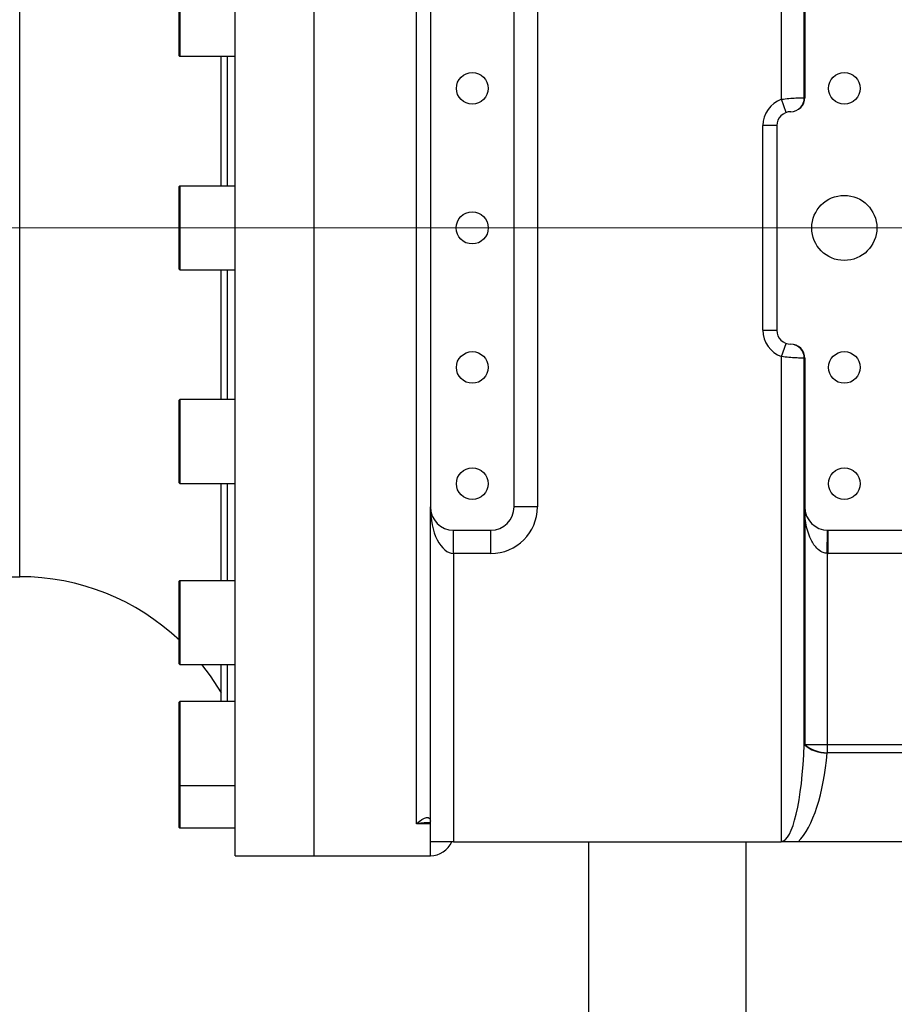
# Model space of a CAD drawing. Header units: millimetres. Extents: x -7 to 844, y 0 to 594.
# Tile 68 of 137: x 256 to 271, y 469 to 486. Entities that reach past the tile are written whole.
import ezdxf

# ---------------------------------------------------------------- set-up
doc = ezdxf.new("R2010")
doc.units = ezdxf.units.MM
doc.styles.add('SLDTEXTSTYLE2', font='HYSWLONGFANGSONG.TTF', dxfattribs={"bigfont": 'bigfont'})
doc.styles.add('SLDTEXTSTYLE3', font='HYSWLONGFANGSONG.TTF')
doc.dimstyles.new('SLDDIMSTYLE15', dxfattribs={"dimtxt": 9.875366, "dimasz": 4.884615, "dimexe": 0, "dimexo": 0.0625, "dimgap": 2.468842, "dimtad": 0, "dimtih": 1, "dimtoh": 1, "dimlfac": 5, "dimrnd": 1e-09, "dimzin": 12, "dimdsep": 46, "dimtxsty": 'SLDTEXTSTYLE3', "dimblk1": 'NONE', "dimblk2": 'NONE', "dimsah": 1, "dimcen": 0, "dimadec": 0, "dimazin": 3, "dimtfac": 1, "dimtdec": 3, "dimtmove": 0, "dimatfit": 3, "dimldrblk": 'NONE', "dimfxl": 1, "dimfrac": 2, "dimtolj": 1, "dimtzin": 12, "dimarcsym": 0})
doc.dimstyles.new('SLDDIMSTYLE3', dxfattribs={"dimtxt": 9.875366, "dimasz": 4.884615, "dimexe": 0, "dimexo": 0.0625, "dimgap": 2.468842, "dimtad": 0, "dimtih": 1, "dimtoh": 1, "dimlfac": 13, "dimrnd": 1e-09, "dimzin": 12, "dimdsep": 46, "dimtxsty": 'SLDTEXTSTYLE3', "dimsah": 1, "dimcen": 0, "dimadec": 0, "dimazin": 3, "dimtfac": 1, "dimtdec": 3, "dimtofl": 0, "dimtmove": 0, "dimatfit": 3, "dimfxl": 1, "dimfrac": 2, "dimtolj": 1, "dimtzin": 12, "dimarcsym": 0})

# ---------------------------------------------------------------- blocks, each defined once
blk = doc.blocks.new('_D_16')
at = {"color": 7, "linetype": 'Continuous', "lineweight": 18}
for p, q in [((91.435, 515.627), (68.24, 515.627)), ((102.516, 513.898), (91.435, 515.627)), ((305.747, 482.174), (102.516, 513.898))]:
    blk.add_line(p, q, dxfattribs=at)
blk.add_solid([(102.516, 513.898), (97.805, 515.393), (97.573, 513.908)], dxfattribs=at)
at = {"color": 7, "linetype": 'Continuous', "lineweight": 18, "insert": (68.24, 527.564), "char_height": 9.2604, "attachment_point": 1, "style": 'SLDTEXTSTYLE3'}
blk.add_mtext('R2674', dxfattribs=at)
blk = doc.blocks.new('SW_CENTERMARKSYMBOL_3')
at = {"color": 0, "linetype": 'Continuous', "lineweight": 18}
blk.add_line((-0.385, 0), (-218.691, 0), dxfattribs=at)
blk = doc.blocks.new('_D_55')
at = {"color": 7, "linetype": 'Continuous', "lineweight": 18}
blk.add_line((512.91, 531.632), (472.011, 531.632), dxfattribs=at)
at = {"color": 7, "linetype": 'Continuous', "lineweight": 18, "attachment_point": 1}
for s, insert, char_height, style in [('通', (502.68, 543.569), 9.26, 'SLDTEXTSTYLE2'), ('%%c', (482.421, 543.569), 9.2604, 'SLDTEXTSTYLE3'), ('8-', (472.011, 543.569), 9.2604, 'SLDTEXTSTYLE3'), ('22', (494.037, 543.569), 9.2604, 'SLDTEXTSTYLE3')]:
    blk.add_mtext(s, dxfattribs=dict(at, insert=insert, char_height=char_height, style=style))
blk = doc.blocks.new('_None')

msp = doc.modelspace()

# ---------------------------------------------------------------- linework, layer by layer
at = {"color": 7, "linetype": 'Continuous', "lineweight": 25}
for p, q in [((259.75458, 482.130287), (259.75458, 492.514903)), ((261.062273, 482.130287), (261.062273, 492.514903)), ((261.062273, 471.745672), (261.062273, 492.514903)), ((262.75458, 472.273796), (262.75458, 491.425607)), ((268.793042, 484.25774), (268.793042, 487.514903)), ((262.985349, 486.745672), (262.985349, 477.514903)), ((264.369965, 477.514903), (264.369965, 486.745672)), ((264.75458, 486.745672), (264.75458, 477.514903)), ((269.169886, 484.284123), (269.169886, 486.745672)), ((269.177657, 486.745672), (269.177657, 484.284134)), ((258.831503, 485.402949), (258.831503, 486.347365)), ((258.831503, 484.978134), (258.831503, 485.402949)), ((258.839196, 484.970442), (259.75458, 484.970442)), ((259.523811, 482.822595), (259.523811, 484.970442)), ((259.623264, 484.970442), (259.623264, 482.822595)), ((268.869961, 484.040168), (268.793042, 484.25774)), ((269.169886, 484.284123), (269.177638, 484.284134)), ((269.177638, 484.284134), (269.177657, 484.284134)), ((268.946888, 484.053364), (268.94688, 484.053364)), ((268.716111, 483.822595), (268.485342, 483.822595)), ((268.485342, 480.43798), (268.485342, 483.822595)), ((268.716111, 483.822595), (268.716111, 480.43798)), ((258.831503, 481.647869), (258.831503, 482.814903)), ((259.75458, 482.822595), (258.839196, 482.822595)), ((259.75458, 471.745672), (259.75458, 482.130287)), ((261.062273, 471.745672), (261.062273, 482.130287)), ((258.831503, 481.445672), (258.831503, 481.647869)), ((258.839196, 481.43798), (259.75458, 481.43798)), ((259.523811, 479.290133), (259.523811, 481.43798)), ((259.623264, 481.43798), (259.623264, 479.290133)), ((268.485342, 480.43798), (268.716111, 480.43798)), ((268.793042, 480.002834), (268.869961, 480.220407)), ((268.94688, 480.20721), (268.946888, 480.20721)), ((268.793042, 471.983055), (268.793042, 480.002834)), ((269.169886, 477.514903), (269.169886, 479.976452)), ((269.177638, 479.976441), (269.169886, 479.976452)), ((269.177657, 479.976441), (269.177638, 479.976441)), ((269.177657, 479.976441), (269.177657, 477.514903)), ((258.831503, 477.966233), (258.831503, 479.28244)), ((259.75458, 479.290133), (258.839196, 479.290133)), ((258.831503, 477.91321), (258.831503, 477.966233)), ((258.839196, 477.905517), (259.75458, 477.905517)), ((259.523811, 476.295456), (259.523811, 477.905517)), ((259.623264, 477.905517), (259.623264, 476.295456)), ((262.985349, 471.976441), (262.985349, 477.514903)), ((264.75458, 477.514903), (264.369965, 477.514903)), ((269.169886, 477.514903), (269.177657, 477.514903)), ((269.169886, 473.586187), (269.169886, 477.514903)), ((269.177657, 477.361057), (269.177657, 473.586187)), ((263.369965, 477.130287), (263.985349, 477.130287)), ((263.369965, 476.745672), (263.369965, 477.130287)), ((263.985349, 476.745672), (263.985349, 477.130287)), ((269.546731, 476.745829), (269.554502, 477.130366)), ((269.562273, 477.130287), (270.94688, 477.130287)), ((269.562273, 476.745672), (269.562273, 477.130287)), ((263.985349, 476.745672), (263.369965, 476.745672)), ((263.369965, 476.745672), (263.369965, 471.976441)), ((269.546731, 476.745829), (269.546731, 473.586187)), ((270.94688, 476.745672), (269.562273, 476.745672)), ((216.667311, 476.361057), (256.192944, 476.361057)), ((258.831503, 474.918537), (258.831503, 476.287763)), ((259.75458, 476.295456), (258.839196, 476.295456)), ((258.839196, 474.91084), (259.75458, 474.91084)), ((259.523811, 474.294476), (259.523811, 474.91084)), ((259.623264, 474.91084), (259.623264, 474.294476)), ((258.831503, 472.917553), (258.831503, 474.286784)), ((259.75458, 474.294476), (258.839196, 474.294476)), ((269.169886, 473.586187), (269.177657, 473.586187)), ((269.177657, 473.586187), (269.546731, 473.586187)), ((269.546731, 473.586187), (270.94688, 473.586187)), ((269.546731, 473.586187), (269.546731, 473.448353)), ((270.94688, 473.448353), (269.546731, 473.448353)), ((258.831503, 472.214903), (258.831503, 472.917553)), ((258.839196, 472.909861), (259.75458, 472.909861)), ((258.839196, 472.20721), (259.75458, 472.20721)), ((263.369965, 471.976441), (262.985349, 471.976441)), ((263.369965, 471.976441), (268.786117, 471.976441)), ((265.600734, 471.976441), (265.600734, 469.130287)), ((270.94688, 471.976441), (269.066823, 471.976441)), ((259.75458, 471.745672), (261.062273, 471.745672)), ((261.062273, 471.745672), (262.985349, 471.745672))]:
    msp.add_line(p, q, dxfattribs=at)
at = {"color": 8, "linetype": 'Continuous', "lineweight": 25}
for p, q in [((256.192944, 476.361057), (256.192944, 487.899518)), ((258.839196, 486.355058), (258.839196, 485.40003)), ((258.839196, 485.40003), (258.839196, 484.970442)), ((258.839196, 482.822595), (258.839196, 481.642449)), ((258.839196, 481.642449), (258.839196, 481.43798)), ((258.839196, 479.290133), (258.839196, 477.959136)), ((258.839196, 477.959136), (258.839196, 477.905517)), ((258.839196, 476.295456), (258.839196, 474.910844)), ((258.839196, 474.294476), (258.839196, 472.909861)), ((258.839196, 472.909861), (258.839196, 472.20721)), ((262.985349, 472.273796), (262.75458, 472.273796)), ((262.985349, 471.745672), (262.985349, 471.976441)), ((268.20443, 471.976441), (268.20443, 469.130287))]:
    msp.add_line(p, q, dxfattribs=at)
at = {"color": 7, "linetype": 'Continuous', "lineweight": 25, "flags": 128}
msp.add_lwpolyline([(259.201662, 474.91084), (259.343529, 474.720966), (259.523811, 474.43798)], dxfattribs=at)
at = {"color": 7, "linetype": 'Continuous', "lineweight": 25}
for centre, radius in [((263.677657, 484.43798), 0.261538), ((269.831503, 484.43798), 0.261538), ((269.831503, 482.130287), 0.538462), ((263.677657, 482.130287), 0.265385), ((263.677657, 479.822595), 0.261538), ((269.831503, 479.822595), 0.261538), ((263.677657, 477.899518), 0.261538), ((269.831503, 477.899518), 0.261538)]:
    msp.add_circle(centre, radius, dxfattribs=at)
for centre, radius, start, end in [((258.839196, 484.978134), 0.007692, 180, 270), ((268.94688, 483.822595), 0.461538, 109.4702078, 180), ((268.941461, 484.281764), 0.228438, 270.9704771, 0.5917056), ((268.946874, 484.284128), 0.230763, 270.0014325, 0.0014324), ((268.946888, 484.284134), 0.230769, 270, 0), ((268.94688, 483.822595), 0.230769, 90, 180), ((258.839196, 482.814903), 0.007692, 90, 180), ((258.839196, 481.445672), 0.007692, 180, 270), ((268.94688, 480.43798), 0.461538, 180, 250.5297922), ((268.94688, 480.43798), 0.230769, 180, 270), ((268.941461, 479.978811), 0.228438, 359.4082944, 89.0295229), ((268.946874, 479.976447), 0.230763, 359.9985676, 89.9985675), ((268.946888, 479.976441), 0.230769, 0, 90), ((258.839196, 479.28244), 0.007692, 90, 180), ((258.839196, 477.91321), 0.007692, 180, 270), ((263.369965, 477.514903), 0.384615, 180, 270), ((263.985349, 477.514903), 0.384615, 270, 0), ((263.985349, 477.514903), 0.769231, 270, 0), ((269.562273, 477.514903), 0.384615, 180, 270), ((269.051753, 477.41263), 0.136058, 337.7249875, 10.7380535), ((269.562273, 477.514903), 0.769231, 268.8423114, 270), ((256.192944, 472.514903), 3.846154, 46.525995, 90), ((258.839196, 476.287763), 0.007692, 90, 180), ((258.839196, 474.918532), 0.007692, 180, 270), ((258.839196, 474.286784), 0.007692, 90, 180), ((269.520226, 473.959959), 0.512292, 226.8534962, 272.9657339), ((269.550281, 474.020906), 0.572564, 229.3981166, 269.6447115), ((258.839196, 472.917553), 0.007692, 180, 270), ((258.839196, 472.214903), 0.007692, 180, 270), ((262.985349, 472.130287), 0.384615, 270, 336.4218215)]:
    msp.add_arc(centre, radius, start, end, dxfattribs=at)
for centre, major_axis, ratio, start_param, end_param in [((263.369965, 477.514903), (0, 0.769231), 0.5, 1.570796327, 3.141592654), ((268.793042, 473.98697), (0, 2.003915), 0.191932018, 3.141592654, 4.51103106), ((268.793042, 473.849136), (0, 2.003915), 0.383864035, 3.505485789, 4.51103106)]:
    msp.add_ellipse(centre, major_axis=major_axis, ratio=ratio, start_param=start_param, end_param=end_param, dxfattribs=at)
for points, knots in [([(268.793042, 484.25774), (268.834349, 484.262955), (268.917979, 484.273512), (269.030913, 484.280917), (269.118592, 484.283836), (269.157457, 484.284082), (269.168267, 484.284118), (269.169886, 484.284123)], [0, 0, 0, 0, 0.236610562, 0.479034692, 0.716850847, 0.957598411, 1, 1, 1, 1]), ([(269.169886, 479.976452), (269.168267, 479.976457), (269.157457, 479.976492), (269.118592, 479.976739), (269.030913, 479.979658), (268.917979, 479.987063), (268.834349, 479.99762), (268.793042, 480.002834)], [0, 0, 0, 0, 0.042401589, 0.283149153, 0.520965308, 0.763389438, 1, 1, 1, 1]), ([(269.177657, 477.361057), (269.175397, 477.386983), (269.171512, 477.431549), (269.169999, 477.483929), (269.169907, 477.509237), (269.169886, 477.514903)], [0, 0, 0, 0, 0.519103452, 0.89233516, 1, 1, 1, 1]), ([(269.546731, 476.745829), (269.524707, 476.74895), (269.488924, 476.75402), (269.421409, 476.788422), (269.335143, 476.868726), (269.240728, 477.042132), (269.194798, 477.216237), (269.180525, 477.336827), (269.177657, 477.361057)], [0, 0, 0, 0, 0.080693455, 0.131102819, 0.280244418, 0.525636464, 0.904689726, 1, 1, 1, 1]), ([(262.75458, 472.273796), (262.754746, 472.273951), (262.766887, 472.285349), (262.812863, 472.325695), (262.87969, 472.369518), (262.942385, 472.383119), (262.970064, 472.366815), (262.982179, 472.345306), (262.983999, 472.328052), (262.985349, 472.315241)], [0, 0, 0, 0, 0.0018755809, 0.1376105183, 0.5212241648, 0.7640514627, 0.8954049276, 0.9223413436, 1, 1, 1, 1]), ([(268.786117, 471.976441), (268.788188, 471.97837), (268.790525, 471.980545), (268.792785, 471.982799), (268.793042, 471.983055)], [0, 0, 0, 0, 0.886399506, 1, 1, 1, 1]), ([(269.066823, 471.976441), (269.020023, 471.976441), (268.926364, 471.976441), (268.832886, 471.976441), (268.786117, 471.976441)], [0, 0, 0, 0, 0.4996766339, 1, 1, 1, 1])]:
    msp.add_open_spline(points, degree=3, knots=knots, dxfattribs=at)
at = {"color": 8, "linetype": 'Continuous', "lineweight": 25}
msp.add_open_spline([(262.976242, 472.290164), (262.934854, 472.290284), (262.861987, 472.290496), (262.787367, 472.279345), (262.754988, 472.273865), (262.75458, 472.273796)], degree=3, knots=[0, 0, 0, 0, 0.564881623, 0.994519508, 1, 1, 1, 1], dxfattribs=at)

# ---------------------------------------------------------------- block references
at = {"color": 7, "linetype": 'Continuous', "lineweight": 18}
msp.add_blockref('SW_CENTERMARKSYMBOL_3', (304.139196, 482.130287), dxfattribs=at)

# ---------------------------------------------------------------- dimensions: what is measured, and where the dimension line sits
dim = msp.add_diameter_dim_2p(p1=(3.286, 2.923341), p2=(0, 0), text='8-<>通', dimstyle='SLDDIMSTYLE15', dxfattribs=at)
dim.commit()
dim.dimension.update_dxf_attribs({"geometry": '_D_55', "text_midpoint": (491.667114, 539.014431), "dimtype": 163})
dim = msp.add_radius_dim(center=(305.746836, 482.174349), mpoint=(102.515538, 513.897602), dimstyle='SLDDIMSTYLE3', dxfattribs=at)
dim.commit()
dim.dimension.update_dxf_attribs({"geometry": '_D_16', "text_midpoint": (79.04386, 521.740773), "dimtype": 164})

doc.saveas('drawing.dxf')
